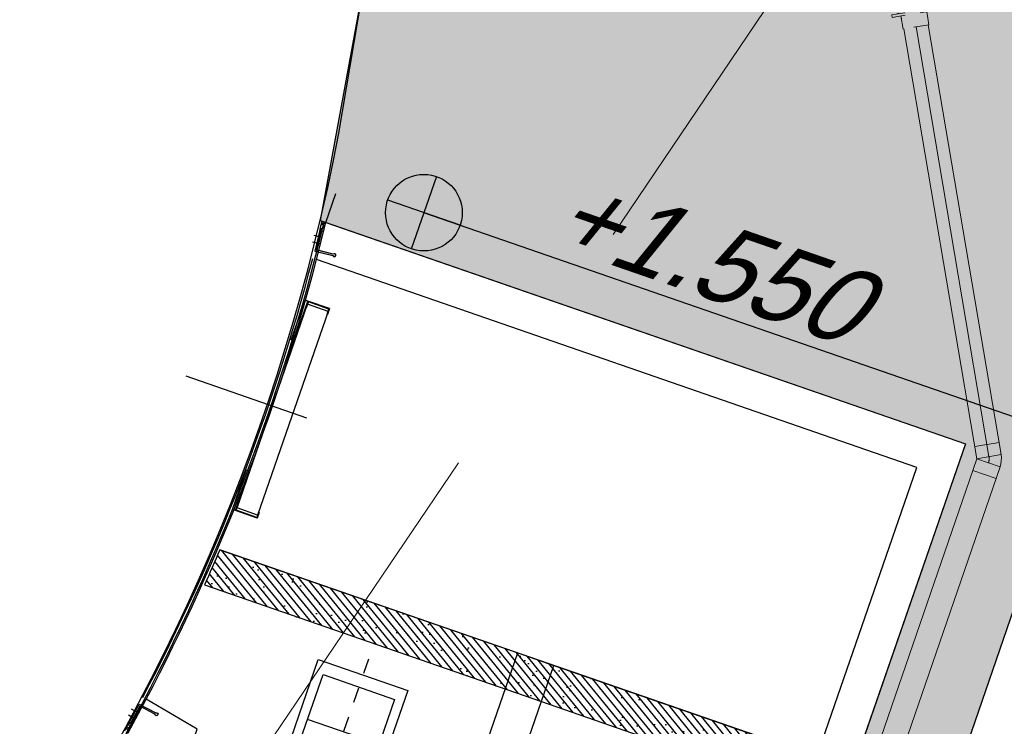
# Model space of a CAD drawing. Header units: metres. Extents: x 128615 to 129083, y 455669 to 456034.
# Tile 122 of 158: x 128798.2 to 128804.63, y 455858.65 to 455863.26. Entities that reach past the tile are written whole.
import ezdxf
from ezdxf.lldxf.tags import DXFTag

# ---------------------------------------------------------------- set-up
doc = ezdxf.new("R2010")
doc.units = ezdxf.units.M
for name, pattern in [('RI-AWZI_SLIBLEIDING', [11, 5, -3, 0, -3]), ('RI-AWZI_TERREINRIOLERING', [19.8, 6, -1.8, 2.4, -1.8, 1.8, -1.8, 2.4, -1.8]), ('Tauw_Center2', [6.4990000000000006, 4, -0.833, 0.833, -0.833]), ('Tauw_HIDDEN3', [2.8, 2, -0.8])]:
    doc.linetypes.add(name, pattern=pattern)
for name, color, linetype in [('B-ME-WA-HYDRANT-G', 7, 'Continuous'), ('B-XX-GR-KRUIDEN-G', 98, 'Continuous'), ('B-XX-OG-BEBOUWING-G', 1, 'Continuous'), ('B-XX-RI-AWZI_BEDRIJFSWATER-G_HDSR', 150, 'HDSR_Bedrijfswater'), ('ME_N_A_EB00----aandrijving~-_-----', 135, 'Continuous'), ('ME_N_A_EB00----vijzel~-_-----', 135, 'Continuous'), ('ME_N_H_EB00----aandrijving~-_-----', 135, 'Tauw_HIDDEN3'), ('ME_N_N_-B00----aandrijving~C_-----', 135, 'Tauw_Center2'), ('ME_N_N_-B00----vijzel~C_-----', 135, 'Tauw_Center2'), ('ZU_N_D_EB00--F-METSELWERK~-_-----', 7, 'Continuous')]:
    doc.layers.add(name, color=color, linetype=linetype)
for name, color, linetype, lineweight in [('B-WE-OG-HOOGTELIJN-G', 7, 'Continuous', 18), ('B-XX-RI-AWZI_SLIBLEIDING-G', 40, 'RI-AWZI_SLIBLEIDING', 18), ('B-XX-RI-AWZI_TERREINRIOLERING-G', 10, 'RI-AWZI_TERREINRIOLERING', 18), ('B-XX-VH-BESTRATING-V', 1, 'Continuous', 18)]:
    doc.layers.add(name, color=color, linetype=linetype, lineweight=lineweight)
doc.styles.get("Standard").update_dxf_attribs({"font": 'arial.ttf'})
doc.styles.add('TAUW-ISOCP', font='tcb_isocp.shx')
tags = doc.linetypes.add('HDSR_Bedrijfswater', pattern='A,25,-2,["BW",Standard,S=1.5,R=0,X=0,Y=-0.75],-5', length=32).pattern_tags.tags
tags[6] = DXFTag(74, 10)
pattern_1 = [(135, (-9977.63775016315, 13604.63729068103), (-16.83798022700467, -16.83798022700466), []), (224.9999999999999, (-9977.63775016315, 13604.63729068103), (16.83798022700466, -16.83798022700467), [])]

# ---------------------------------------------------------------- blocks, each defined once
blk = doc.blocks.new('vijzel-1050-35gr_top')
at = {"layer": 'ME_N_A_EB00----aandrijving~-_-----', "color": 0}
for p, q in [((4173.640629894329, 150.0000000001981), (4173.683131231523, 200.0000000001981)), ((3676.392756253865, 124.9999999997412), (3754.851251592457, 124.9999999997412)), ((3802.398204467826, 149.9999999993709), (3957.959255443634, 149.9999999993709)), ((3979.230249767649, 124.9999999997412), (4036.146550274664, 124.9999999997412)), ((3676.392756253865, -125.0000000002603), (3754.851251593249, -125.0000000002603)), ((3802.398204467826, -149.9999999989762), (3957.959255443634, -149.9999999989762)), ((3979.230249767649, -125.0000000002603), (4036.146550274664, -125.0000000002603)), ((4173.640629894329, -149.9999999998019), (4173.683131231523, -199.9999999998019))]:
    blk.add_line(p, q, dxfattribs=at)
for points in [[(4460.428848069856, 150.0000000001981), (4460.428848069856, 200.0000000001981), (3886.937414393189, 200.0000000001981), (3886.937414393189, 149.9999999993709)], [(3886.937414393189, -149.9999999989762), (3886.937414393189, -199.9999999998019), (4460.428848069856, -199.9999999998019), (4460.428848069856, -149.9999999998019)]]:
    blk.add_lwpolyline(points, dxfattribs=at)
for points in [[(4047.319364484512, 149.9999999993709), (4145.617609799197, 149.9999999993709), (4145.617609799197, -149.9999999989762), (4047.319364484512, -149.9999999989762)], [(4145.617609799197, 150.0000000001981), (4518.442293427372, 150.0000000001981), (4518.442293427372, -149.9999999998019), (4145.617609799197, -149.9999999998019)]]:
    blk.add_lwpolyline(points, close=True, dxfattribs=at)
for centre, major_axis, ratio, start_param, end_param in [((3676.392756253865, -2.602935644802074e-10), (3.21024058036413e-13, 125.0000000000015), 0.4919922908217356, 5.329070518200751e-15, 3.141592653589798), ((3802.398204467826, 1.980917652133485e-10), (2.007087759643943e-12, 149.9999999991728), 0.5734378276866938, 2.309263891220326e-14, 3.141592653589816), ((3979.230249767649, -2.602935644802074e-10), (3.21024058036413e-13, 125.0000000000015), 0.4919922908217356, 5.329070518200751e-15, 3.141592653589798), ((4036.146550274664, -2.602935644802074e-10), (3.21024058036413e-13, 125.0000000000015), 0.4919922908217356, 5.329070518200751e-15, 3.141592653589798)]:
    blk.add_ellipse(centre, major_axis=major_axis, ratio=ratio, start_param=start_param, end_param=end_param, dxfattribs=at)
blk.add_ellipse((3957.959255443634, 1.980917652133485e-10), major_axis=(-6.438400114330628e-12, 149.9999999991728), ratio=0.573437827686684, dxfattribs=at)
at = {"layer": 'ME_N_A_EB00----aandrijving~-_-----', "color": 0, "extrusion": (0, 0, -1)}
for major_axis, ratio, start_param, end_param in [((-9.312341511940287e-12, 125.0000000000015), 0.4919922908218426, 1.514344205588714e-13, 0.1826891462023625), ((1.444249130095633e-11, 125), 0.4919922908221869, 2.958903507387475, 3.141592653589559)]:
    blk.add_ellipse((4036.146550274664, -2.602935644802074e-10), major_axis=major_axis, ratio=ratio, start_param=start_param, end_param=end_param, dxfattribs=at)
at = {"layer": 'ME_N_A_EB00----vijzel~-_-----', "color": 0}
for p, q in [((3094.86495671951, 402.8441347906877), (3094.86495671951, 253.9999999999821)), ((3761.048197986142, 302.2107653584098), (3788.312514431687, 302.2107653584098)), ((532.8166207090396, 253.9999999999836), (3302.628880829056, 253.9999999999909)), ((3302.628880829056, 225.0818022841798), (3344.555072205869, 225.0818022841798)), ((3565.348298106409, 224.5486080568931), (3645.153887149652, 224.5486080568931)), ((3788.312514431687, 220.0080721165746), (3826.297974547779, 220.0080721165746)), ((249.9999999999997, -200.0000000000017), (249.9999999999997, 199.9999999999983)), ((3826.297974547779, 184.6215251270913), (3864.821293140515, 184.6215251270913)), ((328.02860963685, 74.99999999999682), (402.717716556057, 114.3173338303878)), ((4038.22030298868, 149.9999999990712), (3802.526114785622, 149.9999999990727)), ((4038.22030298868, 149.9999999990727), (4058.591985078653, 124.9999999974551)), ((3344.555072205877, 88.78791950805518), (3447.109799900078, 89.03557922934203)), ((4098.245104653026, 89.32111373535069), (4196.543349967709, 89.32111373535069)), ((4467.516553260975, 89.32111373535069), (4196.543349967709, 89.32111373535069)), ((328.0286096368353, -75.00000000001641), (402.7177165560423, -114.3173338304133)), ((3344.555072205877, -88.78791950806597), (3447.04854712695, -88.78791950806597)), ((4098.245104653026, -88.25472528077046), (4196.543349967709, -88.25472528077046)), ((4467.516553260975, -88.25472528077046), (4196.543349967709, -88.25472528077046)), ((4038.22030298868, -150.000000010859), (3802.526114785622, -150.0000000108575)), ((4038.22030298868, -150.000000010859), (4058.591985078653, -125.0000000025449)), ((3826.297974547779, -183.5551366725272), (3864.821293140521, -184.0883308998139)), ((532.8166207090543, -254.0000000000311), (3302.628880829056, -254.0000000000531)), ((632.8166207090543, -422.9226850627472), (632.8166207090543, -254.0000000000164)), ((3302.628880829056, -224.0154138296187), (3344.555072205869, -224.0154138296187)), ((3565.348298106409, -224.5486080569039), (3645.835637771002, -224.5486080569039)), ((3788.312514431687, -220.0080721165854), (3826.297974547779, -220.0080721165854)), ((3761.048197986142, -301.144376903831), (3788.312514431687, -301.144376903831))]:
    blk.add_line(p, q, dxfattribs=at)
at = {"layer": 'ME_N_A_EB00----vijzel~-_-----', "color": 0, "flags": 128}
for points in [[(652.2502817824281, 253.9999999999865), (785.4674399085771, 524.9999999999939), (1301.622480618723, -525.0000000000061), (1434.839638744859, -254.000000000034)], [(938.9534972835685, 253.9999999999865), (1072.170655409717, 524.9999999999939), (1588.325696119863, -525.0000000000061), (1721.542854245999, -254.000000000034)], [(1225.656712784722, 253.9999999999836), (1358.873870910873, 524.9999999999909), (1875.028911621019, -525.0000000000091), (2008.246069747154, -254.0000000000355)], [(1512.359928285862, 253.9999999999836), (1645.577086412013, 524.9999999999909), (2161.732127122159, -525.0000000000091), (2294.949285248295, -254.0000000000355)], [(1799.063143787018, 253.9999999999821), (1932.280301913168, 524.9999999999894), (2448.435342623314, -525.0000000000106), (2581.652500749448, -254.0000000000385)], [(2085.766359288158, 253.9999999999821), (2218.983517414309, 524.9999999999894), (2735.138558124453, -525.0000000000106), (2868.355716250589, -254.0000000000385)], [(2372.469574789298, 253.9999999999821), (2505.686732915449, 524.9999999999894), (3021.841773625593, -525.0000000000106), (3155.058931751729, -254.0000000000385)], [(2631.852707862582, 253.9999999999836), (2765.069865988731, 524.9999999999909), (3127.738849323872, -254.000000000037)], [(2898.287024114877, 253.9999999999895), (3033.78702411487, 524.9999999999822), (3094.86495671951, 402.8441347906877)], [(632.8166207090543, 252.3008979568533), (1014.919265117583, -525.0000000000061), (1148.136423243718, -254.000000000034)], [(632.8166207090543, -422.9226850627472), (683.8552781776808, -525.0000000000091), (819.3552781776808, -254.0000000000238)]]:
    blk.add_lwpolyline(points, dxfattribs=at)
at = {"layer": 'ME_N_A_EB00----vijzel~-_-----', "color": 0}
for points in [[(432.0757069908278, 183.4880019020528), (432.0757069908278, 249.9999999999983), (-67.92429300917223, 249.9999999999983), (-67.92429300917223, -250.0000000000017), (432.0757069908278, -250.0000000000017), (432.0757069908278, -183.4880019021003)], [(406.0572192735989, 116.0752922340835), (406.0572192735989, 199.9999999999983), (-3.499422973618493e-13, 199.9999999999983), (-3.499422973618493e-13, -200.0000000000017), (406.0572192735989, -200.0000000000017), (406.0572192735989, -116.0752922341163)]]:
    blk.add_lwpolyline(points, dxfattribs=at)
for centre, major_axis, ratio, start_param, end_param in [((3788.312514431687, 0.5331942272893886), (-6.05436650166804e-12, 301.6775711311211), 0.5735764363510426, -0.6064697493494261, 3.748062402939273), ((3302.628880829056, -2.228572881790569e-11), (8.552151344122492e-14, 254.0000000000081), 0.5735764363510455, -0.5435866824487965, 3.699767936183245), ((3761.048197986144, 0.5331942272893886), (7.68433109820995e-12, -301.6775711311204), 0.5735764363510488, 3.141592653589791, 6.283185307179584), ((3302.628880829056, 0.5331942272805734), (0, -224.5486080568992), 0.5735764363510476, 3.141592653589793, 6.283185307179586), ((3344.555072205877, 0.5331942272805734), (-1.513848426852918e-12, 224.5486080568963), 0.5735764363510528, -1.031086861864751, 4.169909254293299), ((3565.348298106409, -4.655831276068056e-12), (0, -224.5486080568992), 0.5735764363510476, 3.141592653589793, 6.283185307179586), ((3788.312514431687, -4.655831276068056e-12), (7.394550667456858e-12, 220.0080721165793), 0.5735764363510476, 2.220446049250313e-16, 1.570796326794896), ((3826.297974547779, -4.655831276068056e-12), (6.171625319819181e-12, 220.0080721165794), 0.5735764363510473, -0.5012649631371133, 1.570796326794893), ((3826.297974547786, 0.5331942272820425), (1.874201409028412e-11, 184.0883308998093), 0.573576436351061, 3.863576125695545e-14, 1.045903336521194), ((3864.821293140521, -4.655831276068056e-12), (1.54342297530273e-11, 184.0883308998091), 0.5735764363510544, -0.2110178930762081, 0.6183669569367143), ((4038.220302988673, -5.893144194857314e-09), (-2.145442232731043e-13, 150.0000000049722), 0.5735764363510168, -0.8992071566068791, 4.033312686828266), ((3802.526114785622, -5.89167514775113e-09), (0, -150.0000000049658), 0.5735764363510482, 3.141592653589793, 6.283185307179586), ((4058.591985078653, -2.544874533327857e-09), (-1.096893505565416e-12, 124.9999999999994), 0.4400000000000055, -0.6598227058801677, 3.792244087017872), ((4085.968778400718, -0.3116414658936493), (-2.888872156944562e-14, 99.68835853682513), 0.573576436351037, -0.4530195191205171, 3.631917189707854), ((328.0286096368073, -1.717292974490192e-12), (0, 74.99999999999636), 0.5735764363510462, 0, 3.141592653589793), ((3344.555072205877, -4.655831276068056e-12), (0, -88.78791950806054), 0.573576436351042, 3.141592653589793, 6.283185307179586), ((4098.245104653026, 0.5331942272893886), (0, -88.78791950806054), 0.573576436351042, 3.141592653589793, 6.283185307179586), ((4196.543349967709, 0.5331942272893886), (0, -88.78791950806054), 0.573576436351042, 3.141592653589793, 6.283185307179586), ((4467.516553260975, 0.5331942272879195), (0, 88.78791950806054), 0.573576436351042, 3.141592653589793, 6.283185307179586), ((3788.312514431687, -4.655831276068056e-12), (7.178765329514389e-12, 220.0080721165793), 0.5735764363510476, 1.570796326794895, 3.141592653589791), ((3826.297974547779, -4.655831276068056e-12), (7.364279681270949e-12, 220.0080721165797), 0.5735764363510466, 1.570796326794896, 3.642857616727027), ((3826.297974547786, 0.5331942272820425), (1.694132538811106e-11, 184.0883308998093), 0.5735764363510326, 2.121418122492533, 3.141592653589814), ((3864.821293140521, -4.655831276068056e-12), (1.444336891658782e-11, 184.0883308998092), 0.5735764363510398, 2.523225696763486, 3.352610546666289)]:
    blk.add_ellipse(centre, major_axis=major_axis, ratio=ratio, start_param=start_param, end_param=end_param, dxfattribs=at)
at = {"layer": 'ME_N_A_EB00----vijzel~-_-----', "color": 0, "extrusion": (0, 0, -1)}
blk.add_ellipse((532.816620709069, -2.375522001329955e-11), major_axis=(0, 254.0000000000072), ratio=0.5735764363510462, start_param=3.141592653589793, end_param=6.283185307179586, dxfattribs=at)
at = {"layer": 'ME_N_H_EB00----aandrijving~-_-----', "color": 0}
blk.add_line((3886.937414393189, 149.9999999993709), (3886.937414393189, -149.9999999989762), dxfattribs=at)
at = {"layer": 'ME_N_H_EB00----aandrijving~-_-----', "color": 0, "extrusion": (0, 0, -1)}
blk.add_ellipse((4036.146550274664, -2.602935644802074e-10), major_axis=(-6.07588774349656e-15, 124.9999999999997), ratio=0.4919922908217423, start_param=0.1826891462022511, end_param=2.958903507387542, dxfattribs=at)
at = {"layer": 'ME_N_N_-B00----aandrijving~C_-----', "color": 0}
for p, q in [((4173.640629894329, 150.0000000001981), (4173.640629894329, -149.9999999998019)), ((4460.428848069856, 150.0000000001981), (4460.428848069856, -149.9999999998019)), ((3602.006996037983, -3.186340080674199e-12), (4557.362193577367, -3.186340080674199e-12))]:
    blk.add_line(p, q, dxfattribs=at)
at = {"layer": 'ME_N_N_-B00----vijzel~C_-----', "color": 0}
for p, q in [((3788.312514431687, 336.8870555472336), (3788.312514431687, -336.8870555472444)), ((3344.555072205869, 269.5474556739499), (3344.555072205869, -269.5474556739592)), ((4196.543349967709, 108.5110070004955), (4196.543349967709, -108.5110070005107)), ((4465.586653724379, 108.511007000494), (4465.586653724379, -108.5110070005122)), ((-155.8207545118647, -1.717292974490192e-12), (4559.866590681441, -7.59392548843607e-12))]:
    blk.add_line(p, q, dxfattribs=at)
blk = doc.blocks.new('KSB900')
at = {"color": 0}
for p, q in [((-725, 0), (-450, 0)), ((-450, 0), (-450, -20)), ((450, 0), (725, 0)), ((450, 0), (450, -20)), ((725, -20), (725, 0)), ((-725, -20), (-725, -9.094947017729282e-13)), ((-725, -20), (-450, -20)), ((-705, -24), (705, -24)), ((-705, -166), (-705, -24)), ((450, -20), (725, -20)), ((704.9999999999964, -166), (705, -24)), ((-725, -170), (-685, -170)), ((704.9999999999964, -166), (-705, -166)), ((725, -170), (685, -170))]:
    blk.add_line(p, q, dxfattribs=at)
for points in [[(-685, -170), (-725, -170), (-725, -20), (-685, -20)], [(-685, -166), (-721, -166), (-721, -24), (-685, -24)], [(685, -170), (725, -170), (725, -20), (685, -20)], [(685, -166), (721, -166), (721, -24), (685, -24)]]:
    blk.add_lwpolyline(points, dxfattribs=at)
blk.add_point((0, 0), dxfattribs=at)
blk = doc.blocks.new('A$C4EE30D3E')
at = {"layer": 'ZU_N_D_EB00--F-METSELWERK~-_-----'}
h = blk.add_hatch(dxfattribs=at)
h.set_pattern_fill('ANSI37,_O', color=256, scale=7.5, angle=450)
h.set_pattern_definition(pattern_1)
edge = h.paths.add_edge_path()
edge.add_line((-32.89370258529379, 1189.40447123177), (-57.90864080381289, 1186.947152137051))
edge.add_arc((-13369.98408939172, -57.40704608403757), 13370.10733388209, 365.3402394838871, 365.601176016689)
edge.add_line((-63.71371213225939, 1247.55991395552), (-38.71022441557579, 1250.131130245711))
edge.add_arc((-13369.98408939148, -57.40704608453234), 13395.24239965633, 365.34074641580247, 365.6016829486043, ccw=False)
h = blk.add_hatch(color=256, dxfattribs=at)
edge = h.paths.add_edge_path()
edge.add_arc((84.8590095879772, 1065.327986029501), 9.999999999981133, 575.0587217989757, 875.0587217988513)
edge.add_line((75.79160511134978, 1069.544877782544), (-36.44898328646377, 1059.609173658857))
edge.add_line((-36.44898328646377, 1059.609173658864), (-48.03008676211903, 1190.437331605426))
edge.add_line((-48.03008676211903, 1190.437331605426), (-57.99113526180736, 1189.555564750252))
edge.add_line((-57.99113526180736, 1189.555564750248), (-45.52826493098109, 1048.766358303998))
edge.add_line((-45.52826493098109, 1048.766358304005), (76.67337196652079, 1059.583829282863))
h = blk.add_hatch(dxfattribs=at)
h.set_pattern_fill('AR-SAND,_O', color=256, scale=5, angle=2668.310078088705)
h.set_pattern_definition([(185.8100780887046, (-6408.881172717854, -21602.00957249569), (-121.7424062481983, -212.4243824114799), [0, -193.04, 0, -215.9, 0, -206.375]), (155.8100780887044, (-6408.881172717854, -21602.00957249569), (-379.5324667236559, -186.9022697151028), [0, -104.14, 0, -173.99, 0, -66.67500000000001]), (115.8100780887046, (-6275.961533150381, -21684.07012036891), (-336.9065902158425, 207.151389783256), [0, -63.5, 0, -228.6, 0, -298.45]), (105.8100780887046, (-6275.961533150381, -21684.07012036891), (-383.4112760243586, 105.7108236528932), [0, -31.75, 0, -149.86, 0, -171.45])])
h.paths.add_polyline_path([(-13.01209924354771, -1250.000002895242), (2319.999854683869, -1250.000002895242), (4139.999854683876, -1250.000002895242), (4139.999854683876, -1000.000002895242), (6.954918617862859, -1000.000002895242, -0.004675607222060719)])
h = blk.add_hatch(dxfattribs=at)
h.set_pattern_fill('LINE,_O', color=256, scale=12.5, angle=2668.310078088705)
h.set_pattern_definition([(148.3100780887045, (-6408.881172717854, -21602.00957249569), (-20.84871643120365, -33.77023362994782), [])])
h.paths.add_polyline_path([(-13.01209924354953, -1250.000002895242), (2319.999854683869, -1250.000002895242), (4139.999854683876, -1250.000002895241), (4139.999854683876, -1000.000002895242), (6.95491861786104, -1000.000002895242, -0.004675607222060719)])
h = blk.add_hatch(color=256, dxfattribs=at)
edge = h.paths.add_edge_path()
edge.add_arc((-32.43824012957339, -2152.169178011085), 9.999999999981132, -159.22562555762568, 140.7743744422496, ccw=False)
edge.add_line((-41.78808417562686, -2155.716066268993), (-153.0100284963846, -2137.650989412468))
edge.add_line((-153.0100284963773, -2137.650989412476), (-174.0667670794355, -2267.291811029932))
edge.add_line((-174.0667670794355, -2267.291811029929), (-183.9374136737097, -2265.688584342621))
edge.add_line((-183.9374136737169, -2265.688584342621), (-161.2774484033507, -2126.177116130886))
edge.add_line((-161.2774484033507, -2126.177116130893), (-40.18485748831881, -2145.845419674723))
h = blk.add_hatch(dxfattribs=at)
h.set_pattern_fill('ANSI37,_O', color=256, scale=7.5, angle=450)
h.set_pattern_definition(pattern_1)
h.paths.add_polyline_path([(-173.8810488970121, -2266.14839284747), (-174.0667670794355, -2267.291811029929), (-183.515269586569, -2265.75715053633, -0.001095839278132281), (-193.321902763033, -2323.536728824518), (-168.7032765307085, -2327.895209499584), (-159.0652693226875, -2268.556524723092)])
for p, q in [((-38.83307721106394, 1249.999997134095), (-38.83307721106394, 1449.999997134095)), ((-38.71050183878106, 1250.131101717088), (-63.71371213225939, 1247.55991395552)), ((-32.89370258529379, 1189.40447123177), (-57.90864080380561, 1186.947152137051)), ((-32.86417785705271, 1148.270619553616), (-81.52572037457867, 1143.963027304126)), ((-28.98440369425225, 1104.442006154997), (-77.64594621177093, 1100.134413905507)), ((4139.999854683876, 999.9999971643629), (-16.67772613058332, 999.9999971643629)), ((4139.999854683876, -5619.293678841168), (4139.999854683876, 999.9999971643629)), ((262.8052948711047, 0), (-573.2396864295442, 0)), ((6.954918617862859, -1000.000002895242), (2069.999854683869, -1000.000002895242)), ((2069.999854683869, -1000.000002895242), (2319.999854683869, -1000.000002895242)), ((2319.999854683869, -1000.000002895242), (4139.999854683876, -1000.000002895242)), ((2319.999854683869, -1250.000002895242), (4139.999854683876, -1250.000002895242)), ((-168.683258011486, -2327.771960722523), (-128.5749486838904, -2080.83561042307)), ((-148.8228283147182, -2182.907703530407), (-197.0427410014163, -2175.075648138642)), ((-155.8770257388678, -2226.338548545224), (-204.0969384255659, -2218.506493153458)), ((-158.514046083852, -2268.646119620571), (-183.3238062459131, -2264.613582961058))]:
    blk.add_line(p, q, dxfattribs=at)
at = {"layer": 'ZU_N_D_EB00--F-METSELWERK~-_-----', "flags": 128}
blk.add_lwpolyline([(-16.70270471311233, 999.9999971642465), (-38.83307721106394, 1249.999997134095)], dxfattribs=at)
at = {"layer": 'ZU_N_D_EB00--F-METSELWERK~-_-----'}
for points in [[(-38.83307721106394, 1249.999997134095), (4389.999854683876, 1249.999997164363), (4389.999854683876, -5619.293678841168)], [(2069.999854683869, -5611.640278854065), (2069.999854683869, -1000.000002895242)], [(2319.999854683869, -5611.640278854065), (2319.999854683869, -1000.000002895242)], [(249.999854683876, -5619.293678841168), (249.999854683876, -2156.846134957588), (-128.5851592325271, -2080.833560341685)]]:
    blk.add_lwpolyline(points, dxfattribs=at)
for points in [[(76.67337196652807, 1059.583829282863, 3.732050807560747), (75.79160511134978, 1069.544877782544), (-36.44898328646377, 1059.609173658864), (-48.03008676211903, 1190.437331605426), (-57.99113526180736, 1189.555564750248), (-45.52826493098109, 1048.766358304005)], [(-40.18485748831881, -2145.845419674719, -3.732050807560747), (-41.78808417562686, -2155.716066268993), (-153.0100284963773, -2137.650989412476), (-174.0667670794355, -2267.291811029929), (-183.9374136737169, -2265.688584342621), (-161.2774484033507, -2126.177116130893)]]:
    blk.add_lwpolyline(points, format="xyb", close=True, dxfattribs=at)
at = {"layer": 'ZU_N_D_EB00--F-METSELWERK~-_-----', "flags": 128}
blk.add_lwpolyline([(4139.999854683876, -1250.000002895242), (4139.999854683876, -1000.000002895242), (6.954918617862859, -1000.000002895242, -0.004675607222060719), (-13.01209924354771, -1250.000002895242), (2319.999854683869, -1250.000002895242)], format="xyb", dxfattribs=at)
at = {"layer": 'ZU_N_D_EB00--F-METSELWERK~-_-----'}
for centre, radius, start, end in [((-13369.98408939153, -57.40704608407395), 13370.10733388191, 5.340239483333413, 5.601176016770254), ((-13369.98408939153, -57.40704608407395), 13395.24239965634, 5.340193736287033, 5.601176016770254), ((-13369.98408939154, -57.40704608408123), 13370.10733388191, 351.3118060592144, 4.527627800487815), ((-13369.98408939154, -57.40704608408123), 13395.24239965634, 351.3123129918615, 4.528134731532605), ((-13369.98408939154, -57.40704608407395), 13395.10733388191, 351.3118060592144, 351.3123102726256), ((-13369.98408939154, -57.40704608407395), 13370.10733388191, 350.2417008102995, 350.497817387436), ((-13369.98408939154, -57.40704608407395), 13395.24239965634, 350.2417008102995, 350.4977904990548)]:
    blk.add_arc(centre, radius, start, end, dxfattribs=at)
at = {"layer": 'ZU_N_D_EB00--F-METSELWERK~-_-----', "rotation": 90}
blk.add_blockref('KSB900', (0, 0), dxfattribs=at)
at = {"layer": 'ZU_N_D_EB00--F-METSELWERK~-_-----', "xscale": -1.238095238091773, "yscale": 1.238095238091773, "zscale": 1.238095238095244, "rotation": 90}
blk.add_blockref('vijzel-1050-35gr_top', (1159.999854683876, -1550.942364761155), dxfattribs=at)
blk = doc.blocks.new('_PE150160')
at = {"color": 0}
for p, q in [((3.000000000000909, 142.5), (3.000000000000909, -142.5)), ((19.00000000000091, 142.5), (3.000000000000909, 142.5)), ((19.00000000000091, 142.5), (19.00000000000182, -142.5)), ((0, 104.5), (0, -104.5)), ((19.00000000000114, 85), (106, 85)), ((39.00000000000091, 85), (19.00000000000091, 85)), ((106, 85), (106, -85)), ((19.00000000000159, -85), (106, -85)), ((39.00000000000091, -85), (19.00000000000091, -85)), ((19.00000000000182, -142.5), (3.000000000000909, -142.5))]:
    blk.add_line(p, q, dxfattribs=at)
blk.add_point((0, 0), dxfattribs=at)
blk = doc.blocks.new('zuhydrt1')
for p, q in [((0, -0.5), (0, 0.5035136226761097)), ((-0.5, 0), (0.5, 0))]:
    blk.add_line(p, q)
at = {"color": 15}
blk.add_line((0, -0.5), (0, -0.5), dxfattribs=at)
blk.add_line((0, -0.5), (0, -0.5), dxfattribs=at)
blk.add_circle((0, 0), 0.5)

msp = doc.modelspace()

# ---------------------------------------------------------------- hatches: boundary and pattern name
at = {"layer": 'B-XX-GR-KRUIDEN-G'}
h = msp.add_hatch(dxfattribs=at)
h.set_pattern_fill('SWAMP', color=256, scale=0.2, angle=-116.5632943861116, style=0)
h.set_pattern_definition([(340.9065815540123, (128738.9979208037, 455858.1422880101), (3.839350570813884, 3.326515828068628), [0.6349999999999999, -4.444999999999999]), (70.90658155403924, (128739.2979540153, 455858.0384307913), (-0.9611808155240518, 4.988231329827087), [0.3174999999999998, -8.481319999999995]), (70.90658155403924, (128739.3729632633, 455858.0124661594), (-0.9611808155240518, 4.988231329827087), [0.2539999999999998, -8.544819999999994]), (70.90658155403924, (128739.2229447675, 455858.0643954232), (-0.9611808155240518, 4.988231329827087), [0.2539999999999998, -8.544819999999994]), (40.90658155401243, (128739.4479706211, 455857.9865021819), (-0.9611719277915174, 4.988233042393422), [0.2032, -4.876799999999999]), (100.9065815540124, (128739.1479374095, 455858.0903594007), (-4.8005224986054, 1.661717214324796), [0.2032, -4.8768])])
edge = h.paths.add_edge_path()
edge.add_line((128948.4118116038, 455833.4579504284), (128948.6455033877, 455826.0782791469))
edge.add_line((128948.6455033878, 455826.0782791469), (128943.9095911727, 455812.3966981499))
edge.add_line((128943.9095911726, 455812.3966981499), (128941.3888850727, 455813.2785094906))
edge.add_line((128941.3888850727, 455813.2785094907), (128942.1339618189, 455815.4309623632))
edge.add_arc((128932.745274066, 455818.888458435), 10.00508554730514, -20.21683048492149, 71.17534409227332)
edge.add_line((128935.9736453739, 455828.358376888), (128892.1860483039, 455843.579290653))
edge.add_arc((128893.6952972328, 455847.9211051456), 4.596649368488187, -157.04283936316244, -109.16785423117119, ccw=False)
edge.add_arc((128894.4307678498, 455848.232645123), 5.395382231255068, 162.5112662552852, 202.9571606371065, ccw=False)
edge.add_line((128889.2847814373, 455849.8540560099), (128901.8557516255, 455885.6735668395))
edge.add_line((128901.8557516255, 455885.6735668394), (128887.2242848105, 455890.7225570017))
edge.add_line((128887.2242848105, 455890.7225570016), (128887.1817624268, 455890.5997140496))
edge.add_line((128887.1817624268, 455890.5997140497), (128874.5146120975, 455895.1035688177))
edge.add_line((128874.5146120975, 455895.1035688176), (128873.5283828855, 455892.2544503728))
edge.add_arc((128867.280722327, 455871.995513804), 21.20041917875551, 72.86074229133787, 176.4358647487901)
edge.add_line((128846.121308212, 455873.313454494), (128835.0103701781, 455877.1887525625))
edge.add_arc((128817.5916042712, 455889.2204382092), 21.17014088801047, -34.63404912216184, -24.22743715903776)
edge.add_line((128836.8971577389, 455880.5330640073), (128837.0847450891, 455880.5150973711))
edge.add_line((128837.0847450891, 455880.5150973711), (128838.2442237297, 455883.7950644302))
edge.add_line((128838.2442237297, 455883.7950644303), (128838.0851409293, 455883.9110295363))
edge.add_arc((128817.5916042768, 455889.2204382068), 21.17014088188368, -14.52468191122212, 21.05836036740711)
edge.add_line((128837.3478955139, 455896.8272655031), (128838.4437976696, 455897.45125095))
edge.add_line((128838.4437976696, 455897.45125095), (128836.9196742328, 455900.519436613))
edge.add_line((128836.9196742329, 455900.519436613), (128835.8290882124, 455899.9707426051))
edge.add_arc((128817.5916042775, 455889.2204382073), 21.17014088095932, 30.51773535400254, 65.7725628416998)
edge.add_line((128826.2789784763, 455908.5259916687), (128826.2969451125, 455908.713579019))
edge.add_line((128826.2969451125, 455908.7135790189), (128823.0169780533, 455909.8730576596))
edge.add_line((128823.0169780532, 455909.8730576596), (128822.9010129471, 455909.7139748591))
edge.add_arc((128817.591604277, 455889.2204382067), 21.17014088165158, 75.47531808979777, 155.5873596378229)
edge.add_line((128798.3142327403, 455897.9701702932), (128798.1176121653, 455897.9799474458))
edge.add_line((128798.1176121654, 455897.9799474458), (128797.7211869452, 455896.8585281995))
edge.add_line((128797.7211869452, 455896.8585281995), (128793.8072384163, 455898.2133509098))
edge.add_arc((128775.6531717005, 455909.0573338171), 21.14620778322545, -30.85117203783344, -24.45064201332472)
edge.add_line((128794.9029489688, 455900.3047239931), (128795.4902118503, 455900.2458409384))
edge.add_line((128795.4902118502, 455900.2458409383), (128796.7020683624, 455903.7467742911))
edge.add_line((128796.7020683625, 455903.746774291), (128796.1976420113, 455904.0486570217))
edge.add_arc((128775.6531716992, 455909.057333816), 21.14620778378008, -13.70124981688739, 21.18853243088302)
edge.add_line((128795.3698146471, 455916.7003760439), (128797.9082227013, 455917.9559061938))
edge.add_line((128797.9082227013, 455917.9559061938), (128796.4067381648, 455921.1222890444))
edge.add_line((128796.4067381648, 455921.1222890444), (128793.8362756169, 455919.8525566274))
edge.add_arc((128775.6531717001, 455909.0573338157), 21.1462077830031, 30.69740409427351, 65.54935799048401)
edge.add_line((128784.4057815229, 455928.3071110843), (128784.4646645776, 455928.8943739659))
edge.add_line((128784.4646645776, 455928.8943739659), (128780.9637312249, 455930.1062304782))
edge.add_line((128780.9637312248, 455930.1062304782), (128780.6618484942, 455929.6018041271))
edge.add_arc((128775.6531717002, 455909.0573338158), 21.14620778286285, 76.298750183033, 155.5095457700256)
edge.add_line((128756.4094808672, 455917.8233173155), (128755.8262168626, 455917.8979581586))
edge.add_line((128755.8262168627, 455917.8979581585), (128754.6142224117, 455914.3971073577))
edge.add_line((128754.6142224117, 455914.3971073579), (128755.1121866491, 455914.0802848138))
edge.add_arc((128775.6531716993, 455909.057333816), 21.1462077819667, 166.2589379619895, 191.7043835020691)
edge.add_line((128754.9466508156, 455904.7675673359), (128751.1985842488, 455903.6584638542))
edge.add_line((128751.1985842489, 455903.6584638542), (128751.1173775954, 455903.9197317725))
edge.add_line((128751.1173775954, 455903.9197317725), (128741.4969709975, 455907.2999279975))
edge.add_line((128741.4969709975, 455907.2999279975), (128757.0495062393, 455938.2990116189))
edge.add_line((128757.0495062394, 455938.2990116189), (128795.963293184, 455925.5684809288))
edge.add_line((128795.963293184, 455925.5684809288), (128808.0815679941, 455921.3936663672))
edge.add_line((128808.0815679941, 455921.3936663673), (128811.5859768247, 455919.9881814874))
edge.add_line((128811.5859768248, 455919.9881814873), (128842.9440111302, 455909.6012506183))
edge.add_line((128842.9440111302, 455909.6012506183), (128874.3253125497, 455899.2845629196))
edge.add_line((128874.3253125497, 455899.2845629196), (128897.3942134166, 455890.0887698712))
edge.add_line((128897.3942134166, 455890.0887698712), (128932.249899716, 455875.2515896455))
edge.add_line((128932.249899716, 455875.2515896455), (128958.9784740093, 455863.874893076))
edge.add_line((128958.9784740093, 455863.8748930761), (128948.4118116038, 455833.4579504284))
h.paths.add_polyline_path([(128845.694092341, 455904.4570519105), (128848.0856081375, 455905.5477301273), (128849.2310223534, 455903.2376735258), (128848.6444501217, 455901.5319182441), (128846.8291906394, 455902.1678003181)], flags=16)
at = {"layer": 'B-XX-VH-BESTRATING-V'}
h = msp.add_hatch(dxfattribs=at)
h.set_pattern_fill('AR-B88', color=256, scale=0.001999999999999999, angle=-116.5632943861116, style=0)
h.set_pattern_definition([(340.9065815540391, (222427.1499990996, -244828.0170875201), (0.1329372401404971, 0.384042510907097), []), (70.90658155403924, (222427.1499990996, -244828.0170875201), (-0.05908401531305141, 0.4505111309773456), [0.4063999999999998, -0.4063999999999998])])
h.paths.add_polyline_path([(128802.6831891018, 455871.9683862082), (128802.3461751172, 455873.6753526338), (128799.7344619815, 455873.2101704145), (128799.9911473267, 455871.4906072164)], flags=17)
h.paths.add_polyline_path([(128809.7716455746, 455870.5194527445, -0.3830161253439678), (128798.1585253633, 455894.985336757), (128798.0410408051, 455895.0629989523), (128798.7426580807, 455897.047754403), (128798.8906188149, 455897.0403969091, -0.3816233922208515), (128823.2619809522, 455908.681307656), (128823.3492469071, 455908.8010204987), (128824.2202072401, 455908.4931332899), (128824.5146119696, 455909.3436393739), (128823.0169780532, 455909.8730576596), (128822.9010129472, 455909.7139748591, 0.3645239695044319), (128798.3142327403, 455897.9701702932), (128798.1176121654, 455897.9799474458), (128797.7211869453, 455896.8585281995), (128797.6878571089, 455896.7642437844), (128793.7546200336, 455898.1257432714, 0.02914402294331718), (128794.9029489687, 455900.3047239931), (128795.4902118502, 455900.2458409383), (128796.7020683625, 455903.746774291), (128796.1976420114, 455904.0486570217, 0.1534224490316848), (128795.3698146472, 455916.7003760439), (128797.9082227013, 455917.9559061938), (128796.4067381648, 455921.1222890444), (128793.836275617, 455919.8525566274, 0.153253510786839), (128784.4057815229, 455928.3071110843), (128784.4646645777, 455928.8943739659), (128780.9637312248, 455930.1062304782), (128780.6618484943, 455929.6018041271, 0.3600753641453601), (128756.4094808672, 455917.8233173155), (128755.8262168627, 455917.8979581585), (128754.6142224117, 455914.3971073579), (128755.1121866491, 455914.0802848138, 0.1126862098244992), (128754.9672368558, 455904.6693726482), (128751.228268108, 455903.5629613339), (128751.4681974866, 455902.791031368), (128753.7546102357, 455903.4609714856), (128754.4147722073, 455901.0245720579), (128752.1405026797, 455900.3908550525), (128752.3841142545, 455899.5286384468), (128756.2328856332, 455900.6898615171), (128756.2729437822, 455900.5974951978, 0.1850112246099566), (128766.8871882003, 455889.8136429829), (128766.8125473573, 455889.2303789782), (128768.6815525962, 455888.5834183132), (128768.0780292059, 455886.8559226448), (128758.9954711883, 455890.0228108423), (128750.6369597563, 455892.9361511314), (128750.9249881, 455893.8376432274), (128746.1363612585, 455895.4945688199), (128745.0365227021, 455892.3228495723, 0.145715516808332), (128741.8477927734, 455889.9544302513, -0.3237883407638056), (128749.4031400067, 455892.2733416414), (128767.1030434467, 455886.1714937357), (128768.6009545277, 455885.6525632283), (128768.9522127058, 455886.6663736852), (128771.9254436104, 455885.6870242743), (128771.6102218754, 455884.6115276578), (128780.1756717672, 455881.6469653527), (128791.5501526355, 455877.7101819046, -0.1901935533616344), (128799.0036448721, 455871.3153469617), (128799.9911473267, 455871.4906072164), (128799.7344619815, 455873.2101704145), (128802.3461751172, 455873.6753526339), (128802.6831891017, 455871.9683862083), (128803.3650649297, 455872.0894043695), (128804.9044082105, 455870.3143797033), (128805.6418993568, 455866.7162066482), (128804.8351694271, 455864.5433848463), (128800.4828560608, 455863.6959360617), (128800.1636573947, 455861.953330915), (128804.3746034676, 455860.4957017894), (128801.189211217, 455851.2934192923), (128801.8191947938, 455851.0775833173), (128806.9899085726, 455866.0979061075), (128809.2715134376, 455865.3078385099), (128809.5798165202, 455866.1984955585), (128807.4969410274, 455866.9266101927), (128806.7155608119, 455871.0576591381, 0.02837327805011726), (128808.8418721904, 455869.94306667), (128808.8320950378, 455869.7464460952), (128810.5925307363, 455869.1241265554), (128810.8869354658, 455869.9746326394), (128809.7642880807, 455870.3714920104)])
h.paths.add_polyline_path([(128802.1708073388, 455874.7161668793), (128798.1990629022, 455874.016585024, -0.00197751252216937), (128798.2689034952, 455873.9273473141), (128802.2531375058, 455874.6291290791, -0.001414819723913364)], flags=0)
h.paths.add_polyline_path([(128799.2250375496, 455875.0005329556, -1), (128799.9806637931, 455874.7389711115, -1)], flags=0)
h.paths.add_polyline_path([(128795.5535477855, 455877.1010864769), (128794.9865558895, 455877.2973520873), (128795.1828215, 455877.8643439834), (128795.7498133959, 455877.6680783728)], flags=0)
h.paths.add_polyline_path([(128795.0846886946, 455877.5808480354, -1), (128795.6516805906, 455877.3845824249, -1)], flags=0)
h.paths.add_polyline_path([(128789.8363600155, 455884.0321790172, -1), (128789.9308586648, 455883.9994680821, -1)], flags=0)
h.paths.add_polyline_path([(128789.5422703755, 455884.3809320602, -1), (128789.7312676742, 455884.3155101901, -1)], flags=0)
h.paths.add_polyline_path([(128789.7062138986, 455884.7031730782, -1), (128789.8007125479, 455884.6704621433, -1)], flags=0)
h.paths.add_polyline_path([(128789.1901890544, 455884.2549662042, -1), (128789.2846877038, 455884.2222552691, -1)], flags=0)
h.paths.add_polyline_path([(128781.9076581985, 455884.7022655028), (128781.5157294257, 455884.1839190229), (128780.9016399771, 455884.3964875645), (128780.9140405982, 455885.0462086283), (128781.5357940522, 455885.2351897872)], flags=16)
h.paths.add_polyline_path([(128770.2230062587, 455889.5529180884), (128769.9358075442, 455889.1015149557), (128767.7981038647, 455889.8415879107), (128767.8655687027, 455890.3687766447, -0.3785461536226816), (128756.1487559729, 455914.4874992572), (128755.6973528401, 455914.7746979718), (128756.4374257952, 455916.9124016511), (128756.9646145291, 455916.8449368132, -0.3786081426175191), (128781.0875670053, 455928.5605714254), (128781.3605012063, 455929.0166266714), (128783.4982048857, 455928.2765537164), (128783.4448275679, 455927.7442016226, -0.1719370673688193), (128793.4723990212, 455918.6689969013), (128795.985380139, 455919.910335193), (128796.7157271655, 455918.3701539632), (128794.2182550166, 455917.1348712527, -0.1722066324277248), (128795.1564093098, 455903.6229385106), (128795.6124645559, 455903.3500043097), (128794.8723916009, 455901.2123006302), (128794.340039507, 455901.265677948, -0.3784841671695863)], flags=16)
h.paths.add_polyline_path([(128772.6322610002, 455885.201210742), (128772.0652691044, 455885.3974763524), (128772.2615347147, 455885.9644682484), (128772.8285266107, 455885.768202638)], flags=16)
h.paths.add_polyline_path([(128772.1634019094, 455885.6809723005, -1), (128772.7303938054, 455885.48470669, -1)], flags=0)
h.paths.add_polyline_path([(128746.8429795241, 455893.7547216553), (128746.2759876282, 455893.9509872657), (128746.4722532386, 455894.5179791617), (128747.0392451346, 455894.3217135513)], flags=16)
h.paths.add_polyline_path([(128746.3741204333, 455894.2344832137, -1), (128746.9411123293, 455894.0382176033, -1)], flags=0)
h.paths.add_polyline_path([(128786.8876797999, 455882.5506637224), (128788.2286606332, 455882.0864799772), (128788.4249262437, 455882.6534718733), (128787.0839454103, 455883.1176556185)], flags=8)
h.paths.add_polyline_path([(128787.8560286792, 455886.7387165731), (128789.8270005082, 455886.0564599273), (128790.0232661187, 455886.6234518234), (128788.0522942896, 455887.3057084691)], flags=8)
h.paths.add_polyline_path([(128780.9670642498, 455884.5893507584), (128781.6393546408, 455884.3566358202), (128781.8159936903, 455884.8669285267), (128781.1437032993, 455885.0996434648)], flags=8)
h.paths.add_polyline_path([(128790.3023911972, 455883.5528374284), (128790.9593818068, 455883.3254185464), (128791.1556474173, 455883.8924104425), (128790.4986568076, 455884.1198293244)], flags=8)
edge = h.paths.add_edge_path(flags=16)
edge.add_arc((128786.9524666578, 455865.1426516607), 14.3259422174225, 37.8213863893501, 70.95297360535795)
edge.add_line((128791.6276532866, 455878.6842634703), (128773.0238165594, 455885.1535321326))
edge.add_line((128773.0238165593, 455885.1535321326), (128773.3153738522, 455886.0005636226))
edge.add_line((128773.3153738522, 455886.0005636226), (128769.6490773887, 455887.2857430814))
edge.add_line((128769.6490773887, 455887.2857430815), (128769.9427154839, 455888.1467148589))
edge.add_line((128769.9427154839, 455888.1467148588), (128770.3133981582, 455888.0183845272))
edge.add_line((128770.3133981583, 455888.0183845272), (128770.6302207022, 455888.5163487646))
edge.add_arc((128775.6531717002, 455909.0573338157), 21.14620778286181, -103.7410620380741, -33.63390409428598)
edge.add_line((128793.2593696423, 455897.3447808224), (128797.3878885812, 455895.9156840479))
edge.add_line((128797.3878885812, 455895.915684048), (128796.9581335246, 455894.6999803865))
edge.add_line((128796.9581335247, 455894.6999803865), (128797.1153368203, 455894.5960624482))
edge.add_arc((128817.5916042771, 455889.2204382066), 21.17014088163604, 165.2901148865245, 223.5699829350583)
edge.add_line((128802.2531375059, 455874.6291290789), (128798.2689034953, 455873.927347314))
h = msp.add_hatch(dxfattribs=at)
h.set_pattern_fill('BRICK', color=256, scale=0.03307086, angle=-116.5097316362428)
h.set_pattern_definition([(340.9065815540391, (128781.00315288, 455850.7668853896), (0.0686929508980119, 0.1984471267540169), []), (70.90658155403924, (128781.00315288, 455850.7668853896), (-0.3968942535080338, 0.1373859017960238), [0.2099999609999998, -0.2099999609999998]), (70.90658155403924, (128781.2016000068, 455850.6981924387), (-0.3968942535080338, 0.1373859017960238), [-0.2099999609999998, 0.2099999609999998])])
edge = h.paths.add_edge_path()
edge.add_line((128831.6126664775, 455838.8346340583), (128839.0652869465, 455860.4902585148))
edge.add_line((128839.0652869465, 455860.4902585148), (128836.3034510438, 455861.4412710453))
edge.add_line((128836.3034510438, 455861.4412710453), (128833.541615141, 455862.3922835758))
edge.add_arc((128834.2946828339, 455864.407557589), 2.151381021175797, 165.7586443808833, 249.5102871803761, ccw=False)
edge.add_line((128832.2094179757, 455864.936812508), (128832.7229766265, 455866.3634640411))
edge.add_line((128832.7229766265, 455866.3634640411), (128829.5305935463, 455867.4960062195))
edge.add_line((128829.5305935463, 455867.4960062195), (128825.7790093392, 455865.6897798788))
edge.add_line((128825.7790093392, 455865.6897798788), (128824.1892600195, 455861.2288345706))
edge.add_line((128824.1892600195, 455861.2288345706), (128829.3480097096, 455859.4118744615))
edge.add_arc((128828.6821113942, 455857.5376763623), 1.98897940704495, -20.160679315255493, 70.43999003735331, ccw=False)
edge.add_line((128830.5492255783, 455856.8521665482), (128825.085613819, 455841.0700632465))
edge.add_arc((128820.6003911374, 455842.5189337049), 4.713432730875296, 246.4303146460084, 342.09788309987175, ccw=False)
edge.add_line((128818.7156584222, 455838.1987218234), (128794.9887339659, 455846.4591081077))
edge.add_line((128794.9887339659, 455846.4591081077), (128740.4443933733, 455865.3829613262))
edge.add_arc((128742.7378552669, 455872.1050294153), 7.102546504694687, 156.7495911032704, 251.16118143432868, ccw=False)
edge.add_line((128736.2121179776, 455874.9087625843), (128740.8492055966, 455888.4475361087))
edge.add_arc((128747.4193090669, 455885.7839878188), 7.08948158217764, 110.50432189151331, 157.9321541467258, ccw=False)
edge.add_line((128744.936019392, 455892.4243207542), (128746.0560372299, 455895.6599412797))
edge.add_line((128746.0560372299, 455895.6599412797), (128750.9663574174, 455893.9602221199))
edge.add_line((128750.9663574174, 455893.9602221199), (128752.5278960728, 455898.5416274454))
edge.add_line((128752.5278960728, 455898.5416274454), (128752.0152830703, 455900.3559231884))
edge.add_line((128752.0152830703, 455900.3559231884), (128751.9765845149, 455900.3451798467))
edge.add_line((128751.9765845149, 455900.3451798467), (128751.0126086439, 455903.818817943))
edge.add_line((128751.0126086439, 455903.818817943), (128743.3040688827, 455906.5354959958))
edge.add_line((128743.3040688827, 455906.5354959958), (128719.892912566, 455838.9029857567))
edge.add_line((128719.892912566, 455838.9029857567), (128720.2712589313, 455838.7734198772))
edge.add_line((128720.2712589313, 455838.7734198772), (128743.5504862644, 455906.0245387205))
edge.add_line((128743.5504862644, 455906.0245387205), (128750.6829467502, 455903.5108851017))
edge.add_line((128750.6829467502, 455903.5108851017), (128752.1090925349, 455898.5527556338))
edge.add_line((128752.1090925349, 455898.5527556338), (128750.717407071, 455894.4696833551))
edge.add_line((128750.717407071, 455894.4696833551), (128745.8088863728, 455896.1687796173))
edge.add_line((128745.8088863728, 455896.1687796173), (128744.6185725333, 455892.7300809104))
edge.add_arc((128747.419309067, 455885.7839878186), 7.489481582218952, 111.9598016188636, 158.0177529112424)
edge.add_line((128740.4743136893, 455888.5874452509), (128735.6521931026, 455874.5084362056))
edge.add_arc((128742.711383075, 455872.0759849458), 7.466524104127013, 160.9871051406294, 251.273710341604)
edge.add_line((128740.3142736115, 455865.0047157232), (128794.856583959, 455846.0815660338))
edge.add_line((128794.856583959, 455846.0815660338), (128818.5714073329, 455837.8252763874))
edge.add_arc((128820.6003911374, 455842.5189337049), 5.113432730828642, 246.6220382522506, 342.0506229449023)
edge.add_line((128825.4649488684, 455840.9430934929), (128830.9260443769, 455856.717928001))
edge.add_arc((128828.6821113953, 455857.5376763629), 2.388979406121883, 339.9318582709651, 430.4537588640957)
edge.add_line((128829.4813863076, 455859.7889831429), (128824.7008226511, 455861.4727425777))
edge.add_line((128824.7008226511, 455861.4727425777), (128826.1020253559, 455865.4046131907))
edge.add_line((128826.1020253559, 455865.4046131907), (128829.4604913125, 455867.0964502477))
edge.add_line((128829.4604913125, 455867.0964502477), (128832.2105117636, 455866.120842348))
edge.add_line((128832.2105117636, 455866.120842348), (128831.8267665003, 455865.0548087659))
edge.add_arc((128834.2946828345, 455864.4075575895), 2.551381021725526, 165.3042260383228, 249.6319906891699)
edge.add_line((128833.4066780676, 455862.0156979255), (128838.5569163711, 455860.2422612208))
edge.add_line((128838.5569163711, 455860.2422612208), (128831.2322111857, 455838.9583295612))
edge.add_arc((128836.4510621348, 455837.3560573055), 5.459274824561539, 162.9326608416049, 251.688394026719)
edge.add_line((128834.7358411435, 455832.1732300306), (128868.2102711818, 455820.5590485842))
edge.add_arc((128870.243457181, 455825.3755239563), 5.22802833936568, 247.1138597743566, 340.4610631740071)
edge.add_line((128875.1704265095, 455823.6270235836), (128882.5907182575, 455844.7795449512))
edge.add_arc((128880.2053561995, 455845.6949556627), 2.55498119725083, 339.0051081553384, 400.5811834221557)
edge.add_line((128882.1458260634, 455847.357034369), (128879.1820600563, 455850.9862143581))
edge.add_line((128879.1820600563, 455850.9862143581), (128886.2461834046, 455856.9579368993))
edge.add_arc((128882.7728296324, 455860.6776088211), 5.089218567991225, 313.038728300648, 342.0620473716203)
edge.add_line((128887.6146643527, 455859.110196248), (128893.0181774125, 455874.5159597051))
edge.add_arc((128882.8722026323, 455877.7590635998), 10.65169127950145, 342.2738127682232, 419.290512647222)
edge.add_line((128888.3118646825, 455886.917043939), (128886.2148499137, 455887.872679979))
edge.add_line((128886.2148499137, 455887.872679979), (128886.1094443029, 455887.4783866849))
edge.add_line((128886.1094443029, 455887.4783866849), (128888.1745737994, 455886.5274173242))
edge.add_arc((128882.8857705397, 455877.7600346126), 10.23906438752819, -17.723255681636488, 58.900096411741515, ccw=False)
edge.add_line((128892.6388684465, 455874.6430616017), (128887.2355901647, 455859.2379771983))
edge.add_arc((128882.7728296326, 455860.677608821), 4.689218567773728, 313.1287842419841, 342.12093767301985, ccw=False)
edge.add_line((128885.978569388, 455857.2553283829), (128883.1729931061, 455854.8264816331))
edge.add_line((128883.1729931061, 455854.8264816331), (128878.5836409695, 455851.0866857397))
edge.add_line((128878.5836409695, 455851.0866857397), (128881.839104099, 455847.1002356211))
edge.add_arc((128880.2053561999, 455845.6949556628), 2.15498119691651, -21.143024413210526, 40.70070699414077, ccw=False)
edge.add_line((128882.2152704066, 455844.9176598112), (128877.8010034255, 455832.3322089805))
edge.add_line((128877.8010034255, 455832.3322089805), (128874.7932273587, 455823.7601450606))
edge.add_arc((128870.243457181, 455825.3755239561), 4.828028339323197, 246.96541338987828, 340.45278373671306, ccw=False)
edge.add_line((128868.354313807, 455820.9324400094), (128834.8638834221, 455832.552191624))
edge.add_arc((128836.4510621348, 455837.3560573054), 5.059274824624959, 163.0072479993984, 251.7166439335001, ccw=False)

# ---------------------------------------------------------------- linework, layer by layer
at = {"layer": 'B-XX-OG-BEBOUWING-G'}
msp.add_lwpolyline([(128780.1756717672, 455881.6469653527), (128791.5404289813, 455877.7135431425, -0.1903928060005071), (128799.0036448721, 455871.3153469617), (128803.3650649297, 455872.0894043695), (128804.9044082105, 455870.3143797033), (128805.6418993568, 455866.7162066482), (128804.8351694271, 455864.5433848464), (128800.4828560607, 455863.6959360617), (128800.1636573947, 455861.9533309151), (128804.3746034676, 455860.4957017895), (128801.189211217, 455851.2934192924)], format="xyb", dxfattribs=at)
for points in [[(128800.286036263, 455862.5224122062), (128800.4828560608, 455863.6959360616), (128802.5575551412, 455864.1539881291), (128803.5305225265, 455864.2762873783), (128804.8351694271, 455864.5433848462), (128805.6418993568, 455866.716206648), (128804.9044082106, 455870.3143797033), (128803.3650649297, 455872.0894043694)], [(128801.8191947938, 455851.0775833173), (128806.9899085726, 455866.0979061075), (128827.0995098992, 455859.1344109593), (128828.3011708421, 455858.6308279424)]]:
    msp.add_lwpolyline(points, dxfattribs=at)
at = {"layer": 'B-XX-OG-BEBOUWING-G', "flags": 128}
msp.add_lwpolyline([(128800.1901987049, 455861.9447945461), (128804.375386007, 455860.4960818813), (128800.8552657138, 455850.3268032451), (128796.7915161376, 455851.7334799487), (128796.7067750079, 455851.7628132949), (128799.0454939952, 455858.5191406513), (128798.8971693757, 455858.606323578, 0.06711883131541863), (128800.1901987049, 455861.9447945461)], format="xyb", close=True, dxfattribs=at)
at = {"layer": 'B-XX-OG-BEBOUWING-G'}
msp.add_arc((128787.1566614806, 455865.048137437), 13.3701073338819, 250.7704454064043, 349.1109155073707, dxfattribs=at)
at = {"layer": 'B-XX-RI-AWZI_BEDRIJFSWATER-G_HDSR', "flags": 128}
msp.add_lwpolyline([(128836.7917643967, 455856.0481476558), (128806.7563391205, 455866.4449824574), (128804.7505880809, 455860.6505665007), (128800.8405256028, 455862.0040440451)], dxfattribs=at)
at = {"layer": 'B-XX-RI-AWZI_SLIBLEIDING-G', "linetype": 'Continuous'}
for p, q in [((128804.4356401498, 455860.4779254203), (128804.5933850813, 455860.5046936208)), ((128804.4489435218, 455860.3980673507), (128804.6002302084, 455860.3459872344)), ((128804.4490242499, 455860.3990529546), (128804.6067691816, 455860.425821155)), ((128804.4229034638, 455860.3224240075), (128804.5741901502, 455860.2703438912))]:
    msp.add_line(p, q, dxfattribs=at)
at = {"layer": 'B-XX-RI-AWZI_SLIBLEIDING-G'}
msp.add_lwpolyline([(128808.0272863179, 455834.9650164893), (128808.4804396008, 455836.2741314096, 0.4139953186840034), (128808.4298314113, 455836.3784232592), (128797.6411064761, 455840.1263433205, -0.4134970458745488), (128797.5904527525, 455840.2305032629), (128804.5245868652, 455860.3720272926, 0.1255619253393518), (128804.5278967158, 455860.4124370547), (128804.0521555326, 455863.2159785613)], format="xyb", dxfattribs=at)
at = {"layer": 'B-XX-RI-AWZI_SLIBLEIDING-G', "linetype": 'Continuous'}
for points in [[(128808.1028852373, 455834.9388477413), (128808.5560385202, 455836.2479626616, 0.4139953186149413), (128808.4560564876, 455836.454002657), (128797.6673315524, 455840.2019227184, -0.4134970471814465), (128797.6660960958, 455840.2044632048), (128804.6002302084, 455860.3459872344, 0.1255619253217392), (128804.6067691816, 455860.425821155), (128804.1310279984, 455863.2293626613)], [(128807.9516873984, 455834.9911852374), (128808.4048406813, 455836.3003001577, 0.4139953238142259), (128808.4036063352, 455836.3028438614), (128797.6148813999, 455840.0507639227, -0.4134970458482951), (128797.5148094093, 455840.256543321), (128804.4489435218, 455860.3980673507, 0.125561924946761), (128804.4490242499, 455860.3990529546), (128803.9732830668, 455863.2025944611)]]:
    msp.add_lwpolyline(points, format="xyb", dxfattribs=at)
at = {"layer": 'B-XX-RI-AWZI_TERREINRIOLERING-G'}
msp.add_lwpolyline([(128794.7650896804, 455846.9122684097), (128797.7032092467, 455855.4028125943), (128803.3233454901, 455863.7074744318), (128801.1274516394, 455875.097720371)], dxfattribs=at)

# ---------------------------------------------------------------- block references
at = {"layer": 'B-ME-WA-HYDRANT-G', "xscale": 0.4999999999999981, "yscale": 0.4999999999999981, "zscale": 0.4999999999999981, "rotation": 160.9065815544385}
msp.add_blockref('zuhydrt1', (128800.8405256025, 455862.0040440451), dxfattribs=at)
at = {"layer": 'B-XX-OG-BEBOUWING-G', "xscale": 0.0009975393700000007, "yscale": 0.0009975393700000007, "zscale": 0.0009975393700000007, "rotation": 340.9065815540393}
msp.add_blockref('A$C4EE30D3E', (128799.8284402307, 455860.7498517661), dxfattribs=at)
at = {"layer": 'B-XX-RI-AWZI_SLIBLEIDING-G', "ltscale": 0.01, "xscale": 0.001, "yscale": 0.001, "zscale": 0.001, "rotation": 279.630945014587}
msp.add_blockref('_PE150160', (128804.0344216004, 455863.3204845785), dxfattribs=at)

# ---------------------------------------------------------------- texts
at = {"layer": 'B-WE-OG-HOOGTELIJN-G', "style": 'TAUW-ISOCP', "oblique": 20.00023775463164}
msp.add_text('+1.550', height=0.4999999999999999, rotation=340.9065796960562, dxfattribs=at).set_placement((128801.6470817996, 455861.8076201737))

doc.saveas('drawing.dxf')
